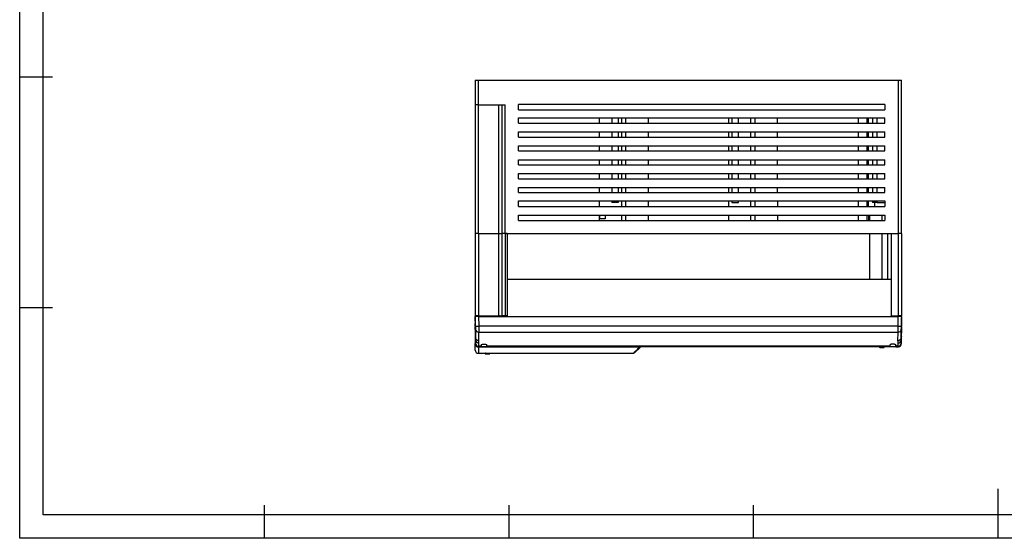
# Model space of a CAD drawing. Header units: millimetres. Extents: x 647 to 1249, y 0 to 426.
# Tile 1 of 12: x 647 to 950, y 0 to 159. Entities that reach past the tile are written whole.
import ezdxf

# ---------------------------------------------------------------- set-up
doc = ezdxf.new("R2010")
doc.units = ezdxf.units.MM
doc.header["$LTSCALE"] = 2
doc.layers.add('HMI-D4', color=250, linetype='Continuous')

msp = doc.modelspace()

# ---------------------------------------------------------------- linework, layer by layer
at = {"color": 7, "linetype": 'Continuous', "lineweight": 25}
for p, q in [((787.5, 140.89), (787.5, 133.29)), ((787.5, 140.89), (788.5, 140.89)), ((788.5, 133.29), (788.5, 140.89)), ((788.5, 140.89), (917.63, 140.89)), ((917.63, 140.89), (917.63, 93.69)), ((917.63, 140.89), (918.63, 140.89)), ((918.63, 93.69), (918.63, 140.89)), ((788.5, 133.29), (787.5, 133.29)), ((787.5, 133.29), (787.5, 93.69)), ((788.5, 133.29), (796.7, 133.29)), ((788.5, 93.69), (788.5, 133.29)), ((794.7, 133.29), (794.7, 93.69)), ((795.7, 133.29), (795.7, 93.69)), ((796.7, 93.69), (796.7, 133.29)), ((913.53, 133.39), (800.8, 133.39)), ((800.8, 131.79), (800.8, 133.39)), ((913.53, 133.39), (913.53, 131.79)), ((800.8, 131.79), (913.53, 131.79)), ((800.8, 129.26), (913.53, 129.26)), ((800.8, 127.66), (800.8, 129.26)), ((800.8, 127.66), (913.53, 127.66)), ((825.65, 129.26), (825.65, 127.66)), ((829.51, 129.26), (829.51, 127.66)), ((831.51, 129.26), (831.51, 127.66)), ((832.55, 127.66), (832.55, 129.26)), ((833.85, 127.66), (833.85, 129.26)), ((840.75, 127.66), (840.75, 129.26)), ((865.39, 129.26), (865.39, 127.66)), ((866.44, 129.26), (866.44, 127.66)), ((868.44, 127.66), (868.44, 129.26)), ((872.29, 127.66), (872.29, 129.26)), ((873.59, 127.66), (873.59, 129.26)), ((880.49, 127.66), (880.49, 129.26)), ((905.33, 129.26), (905.33, 127.66)), ((908.34, 129.26), (908.34, 127.66)), ((909.73, 129.26), (909.73, 127.66)), ((911.16, 127.66), (911.16, 129.26)), ((913.53, 127.66), (913.53, 129.26)), ((800.8, 124.99), (913.53, 124.99)), ((800.8, 123.39), (800.8, 124.99)), ((825.65, 124.99), (825.65, 123.39)), ((829.51, 124.99), (829.51, 123.39)), ((831.51, 124.99), (831.51, 123.39)), ((832.55, 123.39), (832.55, 124.99)), ((833.85, 123.39), (833.85, 124.99)), ((840.75, 123.39), (840.75, 124.99)), ((865.39, 124.99), (865.39, 123.39)), ((866.44, 124.99), (866.44, 123.39)), ((868.44, 123.39), (868.44, 124.99)), ((872.29, 123.39), (872.29, 124.99)), ((873.59, 123.39), (873.59, 124.99)), ((880.49, 123.39), (880.49, 124.99)), ((905.33, 124.99), (905.33, 123.39)), ((908.35, 124.99), (908.36, 123.39)), ((909.73, 124.99), (909.73, 123.39)), ((911.16, 123.39), (911.16, 124.99)), ((913.53, 123.39), (913.53, 124.99)), ((800.8, 123.39), (913.53, 123.39)), ((800.8, 120.72), (913.53, 120.72)), ((800.8, 119.12), (800.8, 120.72)), ((800.8, 119.12), (913.53, 119.12)), ((825.65, 120.72), (825.65, 119.12)), ((829.51, 120.72), (829.51, 119.12)), ((831.51, 120.72), (831.51, 119.12)), ((832.55, 119.12), (832.55, 120.72)), ((833.85, 119.12), (833.85, 120.72)), ((840.75, 119.12), (840.75, 120.72)), ((865.39, 120.72), (865.39, 119.12)), ((866.44, 120.72), (866.44, 119.12)), ((868.44, 119.12), (868.44, 120.72)), ((872.29, 119.12), (872.29, 120.72)), ((873.59, 119.12), (873.59, 120.72)), ((880.49, 119.12), (880.49, 120.72)), ((905.33, 120.72), (905.33, 119.12)), ((908.36, 120.72), (908.37, 119.12)), ((909.73, 120.72), (909.73, 119.12)), ((911.16, 119.12), (911.16, 120.72)), ((913.53, 119.12), (913.53, 120.72)), ((800.8, 116.44), (913.53, 116.44)), ((800.8, 114.84), (800.8, 116.44)), ((825.65, 116.44), (825.65, 114.84)), ((829.51, 116.44), (829.51, 114.84)), ((831.51, 116.44), (831.51, 114.84)), ((832.55, 114.84), (832.55, 116.44)), ((833.85, 114.84), (833.85, 116.44)), ((840.75, 114.84), (840.75, 116.44)), ((865.39, 116.44), (865.39, 114.84)), ((866.44, 116.44), (866.44, 114.84)), ((868.44, 114.84), (868.44, 116.44)), ((872.29, 114.84), (872.29, 116.44)), ((873.59, 114.84), (873.59, 116.44)), ((880.49, 114.84), (880.49, 116.44)), ((905.33, 116.44), (905.33, 114.84)), ((908.37, 116.44), (908.38, 114.84)), ((909.73, 116.44), (909.73, 114.84)), ((911.16, 114.84), (911.16, 116.44)), ((913.53, 114.84), (913.53, 116.44)), ((800.8, 114.84), (913.53, 114.84)), ((800.8, 112.17), (913.53, 112.17)), ((800.8, 110.57), (800.8, 112.17)), ((825.65, 112.17), (825.65, 110.57)), ((829.51, 112.17), (829.51, 110.57)), ((831.51, 112.17), (831.51, 110.57)), ((832.55, 110.57), (832.55, 112.17)), ((833.85, 110.57), (833.85, 112.17)), ((840.75, 110.57), (840.75, 112.17)), ((865.39, 112.17), (865.39, 110.57)), ((866.44, 112.17), (866.44, 110.57)), ((868.44, 110.57), (868.44, 112.17)), ((872.29, 110.57), (872.29, 112.17)), ((873.59, 110.57), (873.59, 112.17)), ((880.49, 110.57), (880.49, 112.17)), ((905.33, 112.17), (905.33, 110.57)), ((908.38, 112.17), (908.39, 110.57)), ((909.73, 112.17), (909.73, 110.57)), ((911.16, 110.57), (911.16, 112.17)), ((913.53, 110.57), (913.53, 112.17)), ((800.8, 110.57), (913.53, 110.57)), ((800.8, 107.9), (913.53, 107.9)), ((800.8, 106.3), (800.8, 107.9)), ((800.8, 106.3), (913.53, 106.3)), ((825.65, 107.9), (825.65, 106.3)), ((829.51, 107.9), (829.51, 106.3)), ((831.51, 107.9), (831.51, 106.3)), ((832.55, 106.3), (832.55, 107.9)), ((833.85, 106.3), (833.85, 107.9)), ((840.75, 106.3), (840.75, 107.9)), ((865.39, 107.9), (865.39, 106.3)), ((866.44, 107.9), (866.44, 106.3)), ((868.44, 106.3), (868.44, 107.9)), ((872.29, 106.3), (872.29, 107.9)), ((873.59, 106.3), (873.59, 107.9)), ((880.49, 106.3), (880.49, 107.9)), ((905.33, 107.9), (905.33, 106.3)), ((908.4, 107.9), (908.4, 106.3)), ((909.73, 107.9), (909.73, 106.3)), ((911.16, 106.3), (911.16, 107.9)), ((913.53, 106.3), (913.53, 107.9)), ((800.8, 103.83), (913.53, 103.83)), ((800.8, 102.03), (800.8, 103.83)), ((825.65, 103.83), (825.65, 102.03)), ((829.51, 103.83), (829.51, 103.29)), ((831.51, 103.29), (829.51, 103.29)), ((831.51, 103.83), (831.51, 103.29)), ((832.55, 102.03), (832.55, 103.83)), ((833.85, 102.03), (833.85, 103.83)), ((840.75, 102.03), (840.75, 103.83)), ((865.39, 103.83), (865.39, 102.03)), ((866.44, 103.83), (866.44, 103.29)), ((866.44, 103.29), (868.44, 103.29)), ((868.44, 103.29), (868.44, 103.83)), ((872.29, 102.03), (872.29, 103.83)), ((873.59, 102.03), (873.59, 103.83)), ((880.49, 103.83), (880.49, 102.03)), ((905.33, 103.83), (905.33, 102.03)), ((908.41, 103.83), (908.41, 102.03)), ((909.73, 103.83), (909.73, 103.29)), ((911.16, 103.29), (909.73, 103.29)), ((911.16, 103.29), (911.16, 103.83)), ((911.16, 103.29), (913.53, 103.29)), ((913.53, 103.83), (913.53, 102.03)), ((800.8, 102.03), (913.53, 102.03)), ((800.8, 99.35), (913.53, 99.35)), ((800.8, 97.75), (800.8, 99.35)), ((800.8, 97.75), (913.53, 97.75)), ((825.65, 99.35), (825.65, 97.75)), ((825.85, 98.25), (825.85, 99.35)), ((827.45, 98.25), (825.85, 98.25)), ((827.45, 99.35), (827.45, 98.25)), ((832.55, 97.75), (832.55, 99.35)), ((833.85, 97.75), (833.85, 99.35)), ((840.75, 97.75), (840.75, 99.35)), ((865.39, 99.35), (865.39, 97.75)), ((872.29, 97.75), (872.29, 99.35)), ((873.59, 97.75), (873.59, 99.35)), ((880.49, 99.35), (880.49, 97.75)), ((905.33, 99.35), (905.33, 97.75)), ((908.42, 99.35), (908.42, 97.75)), ((908.83, 97.75), (908.83, 99.35)), ((913.53, 99.35), (913.53, 97.75)), ((787.5, 93.69), (787.5, 68.39)), ((788.5, 93.69), (787.5, 93.69)), ((788.5, 93.69), (788.5, 68.39)), ((788.5, 93.69), (794.7, 93.69)), ((794.7, 93.69), (794.7, 68.39)), ((794.7, 93.69), (795.7, 93.69)), ((795.7, 93.69), (795.7, 68.39)), ((796.7, 93.69), (795.7, 93.69)), ((796.7, 93.69), (796.7, 68.39)), ((797.3, 93.69), (796.7, 93.69)), ((796.7, 93.69), (917.63, 93.69)), ((797.3, 93.69), (797.3, 68.39)), ((908.83, 79.57), (908.83, 93.69)), ((914.43, 79.57), (914.43, 93.69)), ((915.43, 93.69), (915.43, 68.39)), ((915.43, 93.69), (917.63, 93.69)), ((917.63, 93.69), (917.63, 68.39)), ((918.63, 93.69), (917.63, 93.69)), ((918.63, 93.69), (918.63, 68.39)), ((915.43, 79.57), (797.3, 79.57)), ((788.5, 68.39), (787.5, 68.39)), ((787.5, 68.39), (787.5, 68.1)), ((787.5, 68.1), (787.5, 66.19)), ((787.56, 65.27), (787.51, 68.19)), ((787.55, 65.72), (787.51, 68.19)), ((787.51, 67.91), (787.63, 61.04)), ((787.51, 67.91), (787.51, 66.03)), ((788.5, 68.39), (794.7, 68.39)), ((788.51, 68.19), (788.56, 65.26)), ((788.51, 68.19), (917.63, 68.19)), ((789.3, 68.39), (789.3, 68.19)), ((791.06, 68.19), (791.08, 68.39)), ((794.7, 68.39), (795.7, 68.39)), ((796.7, 68.39), (795.7, 68.39)), ((797.3, 68.39), (796.7, 68.39)), ((797.3, 68.19), (797.3, 68.39)), ((915.43, 68.39), (917.63, 68.39)), ((915.43, 68.19), (915.43, 68.39)), ((916.83, 68.39), (916.83, 68.19)), ((917.58, 65.26), (917.63, 68.19)), ((918.63, 68.39), (917.63, 68.39)), ((918.51, 61.04), (918.63, 67.91)), ((918.63, 68.19), (918.58, 65.27)), ((918.63, 68.14), (918.63, 68.39)), ((918.63, 66.03), (918.63, 67.91)), ((787.5, 66.19), (787.5, 65.66)), ((787.5, 65.66), (787.5, 64.81)), ((787.5, 64.81), (787.5, 63.65)), ((787.5, 63.65), (787.5, 59.89)), ((787.51, 65.28), (787.52, 64.99)), ((787.62, 61.67), (787.57, 64.33)), ((787.62, 61.67), (787.58, 64.07)), ((917.58, 65.26), (788.56, 65.26)), ((918.57, 64.33), (918.52, 61.67)), ((918.62, 64.99), (918.63, 65.28)), ((918.63, 65.66), (918.63, 65.94)), ((918.63, 64.81), (918.63, 65.66)), ((918.63, 63.65), (918.63, 64.81)), ((918.63, 59.89), (918.63, 63.65)), ((787.57, 62.09), (787.54, 63.49)), ((787.63, 60.01), (787.63, 61.04)), ((788.57, 63.38), (917.57, 63.38)), ((788.6, 62.05), (788.57, 63.38)), ((788.62, 60.72), (788.6, 62.05)), ((788.62, 60.72), (788.6, 62.05)), ((788.63, 60.09), (788.62, 60.72)), ((917.52, 60.72), (917.51, 60.09)), ((917.52, 60.72), (917.57, 63.38)), ((917.52, 60.72), (917.57, 63.38)), ((918.51, 61.04), (918.51, 60.01)), ((918.57, 62.09), (918.6, 63.49)), ((787.5, 59.77), (787.5, 59.89)), ((787.5, 57.89), (787.5, 59.77)), ((787.63, 59.88), (787.61, 59.88)), ((788.45, 58.91), (788.63, 58.9)), ((788.62, 58.89), (788.5, 58.89)), ((837.85, 58.77), (788.5, 58.77)), ((788.62, 58.89), (788.63, 58.89)), ((788.63, 59.06), (788.63, 60.09)), ((789.31, 59.06), (788.63, 59.06)), ((788.63, 58.89), (789.3, 58.89)), ((789.31, 58.94), (789.3, 58.94)), ((789.3, 58.94), (789.3, 58.89)), ((916.83, 58.89), (789.3, 58.89)), ((789.31, 59.46), (789.31, 59.06)), ((789.31, 59.06), (789.31, 58.94)), ((791.11, 59.06), (791.11, 59.46)), ((915.03, 59.06), (791.11, 59.06)), ((791.11, 58.96), (791.11, 59.06)), ((791.11, 58.96), (915.03, 58.96)), ((837.85, 58.57), (837.85, 58.77)), ((911.86, 58.89), (911.86, 58.69)), ((911.91, 58.69), (911.86, 58.69)), ((911.91, 58.89), (911.91, 58.69)), ((911.91, 58.69), (913.25, 58.69)), ((913.25, 58.69), (913.25, 58.89)), ((913.3, 58.69), (913.25, 58.69)), ((913.3, 58.69), (913.3, 58.89)), ((915.03, 59.46), (915.03, 59.06)), ((915.03, 59.06), (915.03, 58.96)), ((916.83, 59.06), (916.83, 59.46)), ((916.83, 59.46), (916.83, 58.89)), ((917.51, 59.06), (916.83, 59.06)), ((916.83, 58.89), (916.83, 59.06)), ((916.83, 58.89), (917.51, 58.89)), ((916.83, 58.89), (916.83, 58.89)), ((917.51, 60.09), (917.51, 59.58)), ((917.51, 59.58), (917.51, 59.06)), ((917.51, 58.9), (917.69, 58.91)), ((917.51, 58.89), (917.51, 58.91)), ((917.51, 58.89), (917.52, 58.89)), ((917.63, 58.89), (917.52, 58.89)), ((918.53, 59.88), (918.51, 59.88)), ((788.5, 56.89), (790.6, 56.89)), ((790.6, 56.7), (790.6, 56.9)), ((790.6, 56.69), (790.6, 56.7)), ((790.6, 56.69), (792.04, 56.69)), ((790.68, 56.9), (790.68, 56.7)), ((792.02, 56.69), (792.02, 56.89)), ((792.04, 56.89), (836.21, 56.89)), ((792.04, 56.69), (792.04, 56.89))]:
    msp.add_line(p, q, dxfattribs=at)
at = {"color": 8, "linetype": 'Continuous', "lineweight": 25}
for p, q in [((907.93, 129.26), (907.93, 127.66)), ((907.93, 124.99), (907.93, 123.39)), ((907.93, 120.72), (907.93, 119.12)), ((907.93, 116.44), (907.93, 114.84)), ((907.93, 112.17), (907.93, 110.57)), ((907.93, 107.9), (907.93, 106.3)), ((907.93, 103.83), (907.93, 102.03)), ((910.43, 102.03), (910.43, 103.29)), ((907.93, 99.35), (907.93, 97.75)), ((912.63, 97.75), (912.63, 99.35)), ((912.63, 79.57), (912.63, 93.69)), ((793.5, 68.21), (793.5, 68.39)), ((787.51, 66.19), (787.5, 66.19)), ((787.51, 59.77), (787.5, 59.77)), ((788.5, 58.89), (788.5, 58.77)), ((788.5, 58.77), (788.5, 56.89)), ((837.85, 58.77), (837.85, 58.89)), ((917.51, 58.91), (917.51, 59.06))]:
    msp.add_line(p, q, dxfattribs=at)
at = {"color": 7, "linetype": 'Continuous', "lineweight": 25}
for centre, radius, start, end in [((788.14, 74.82), 9.57, 266.5052, 272.4949), ((788.56, 64.36), 0.983, 181.9883, 271.0326), ((917.58, 64.36), 0.983, 268.9674, 358.0117), ((918, 74.82), 9.57, 267.5051, 273.4948), ((788.5, 59.89), 1, 180, 270), ((788.5, 57.89), 1, 180, 270), ((788.61, 60.05), 0.984, 182.0614, 270.9475), ((837.9, 59.02), 0.447, 264.8214, 314.4972), ((837.85, 59.05), 0.5, 315, 341.6867), ((917.53, 60.05), 0.984, 269.0525, 357.9386), ((917.63, 59.89), 1, 270, 0)]:
    msp.add_arc(centre, radius, start, end, dxfattribs=at)
at = {"color": 8, "linetype": 'Continuous', "lineweight": 25}
for centre, radius, start, end in [((788.63, 59.89), 1, 180.9984, 259.9168), ((837.86, 59.28), 0.513, 269.8032, 311.2056), ((837.86, 59.07), 0.499, 269.3728, 339.3058), ((917.51, 59.89), 1, 280.0066, 359.0016)]:
    msp.add_arc(centre, radius, start, end, dxfattribs=at)
at = {"color": 7, "linetype": 'Continuous', "lineweight": 25}
for points, knots in [([(787.5, 67.91), (787.5, 67.93), (787.5, 67.98), (787.5, 68.03), (787.5, 68.08), (787.5, 68.12), (787.5, 68.15), (787.5, 68.18), (787.5, 68.19), (787.5, 68.19), (787.5, 68.19)], [0, 0, 0, 0, 0.125394, 0.250452, 0.375285, 0.500004, 0.624724, 0.749555, 0.87461, 1, 1, 1, 1]), ([(788.51, 68.19), (788.39, 68.19), (788.26, 68.19), (788.01, 68.19), (787.9, 68.19), (787.7, 68.19), (787.62, 68.19), (787.53, 68.19), (787.51, 68.19), (787.51, 68.19)], [0, 0, 0, 0, 0.25, 0.25, 0.5, 0.5, 0.75, 0.75, 1, 1, 1, 1]), ([(793.5, 68.21), (793.39, 68.21), (793.15, 68.22), (792.81, 68.24), (792.5, 68.27), (792.24, 68.31), (792.04, 68.34), (791.91, 68.37), (791.85, 68.39), (791.86, 68.39), (791.87, 68.39)], [0, 0, 0, 0, 0.138045, 0.276154, 0.413941, 0.552376, 0.690362, 0.828294, 0.966786, 1, 1, 1, 1]), ([(795.14, 68.39), (795.15, 68.39), (795.16, 68.39), (795.1, 68.37), (794.97, 68.34), (794.77, 68.31), (794.51, 68.27), (794.2, 68.24), (793.86, 68.22), (793.62, 68.21), (793.5, 68.21)], [0, 0, 0, 0, 0.033085, 0.171217, 0.309346, 0.44765, 0.585828, 0.723945, 0.86198, 1, 1, 1, 1]), ([(918.63, 68.19), (918.63, 68.19), (918.61, 68.19), (918.52, 68.19), (918.44, 68.19), (918.24, 68.19), (918.13, 68.19), (917.88, 68.19), (917.75, 68.19), (917.63, 68.19)], [0, 0, 0, 0, 0.25, 0.25, 0.5, 0.5, 0.75, 0.75, 1, 1, 1, 1]), ([(787.51, 65.28), (787.51, 65.46), (787.51, 65.62), (787.51, 65.88), (787.51, 65.97), (787.51, 66.03)], [0, 0, 0, 0, 0.5, 0.5, 1, 1, 1, 1]), ([(787.54, 63.49), (787.54, 63.76), (787.53, 64.03), (787.52, 64.54), (787.52, 64.78), (787.52, 64.99)], [0, 0, 0, 0, 0.5, 0.5, 1, 1, 1, 1]), ([(787.56, 65.27), (787.56, 65.23), (787.56, 65.2), (787.56, 65.06), (787.56, 65.02), (787.56, 64.97), (787.56, 64.99), (787.56, 64.81), (787.57, 64.71), (787.57, 64.65), (787.57, 64.62), (787.57, 64.55), (787.57, 64.48), (787.57, 64.42), (787.57, 64.35), (787.57, 64.33)], [0, 0, 0, 0, 0.125, 0.125, 0.1875, 0.1875, 0.25, 0.25, 0.5, 0.5, 0.625, 0.625, 0.75, 0.75, 1, 1, 1, 1]), ([(788.56, 65.26), (788.56, 64.83), (788.56, 64.41), (788.57, 63.74), (788.57, 63.49), (788.57, 63.38)], [0, 0, 0, 0, 0.5, 0.5, 1, 1, 1, 1]), ([(917.57, 63.38), (917.57, 63.49), (917.57, 63.74), (917.58, 64.41), (917.58, 64.83), (917.58, 65.26)], [0, 0, 0, 0, 0.5, 0.5, 1, 1, 1, 1]), ([(918.57, 64.33), (918.57, 64.34), (918.57, 64.34), (918.57, 64.4), (918.57, 64.42), (918.57, 64.45), (918.57, 64.44), (918.57, 64.54), (918.57, 64.64), (918.57, 64.69), (918.57, 64.72), (918.58, 64.82), (918.58, 64.93), (918.58, 65.02), (918.58, 65.19), (918.58, 65.27)], [0, 0, 0, 0, 0.125, 0.125, 0.1875, 0.1875, 0.25, 0.25, 0.5, 0.5, 0.625, 0.625, 0.75, 0.75, 1, 1, 1, 1]), ([(918.62, 64.99), (918.62, 64.78), (918.62, 64.54), (918.61, 64.03), (918.6, 63.76), (918.6, 63.49)], [0, 0, 0, 0, 0.5, 0.5, 1, 1, 1, 1]), ([(918.63, 66.03), (918.63, 65.97), (918.63, 65.88), (918.63, 65.62), (918.63, 65.46), (918.63, 65.28)], [0, 0, 0, 0, 0.5, 0.5, 1, 1, 1, 1]), ([(787.61, 59.94), (787.61, 59.94), (787.61, 59.95), (787.61, 60.01), (787.61, 60.05), (787.61, 60.19), (787.61, 60.29), (787.6, 60.54), (787.6, 60.69), (787.59, 60.99), (787.59, 61.14), (787.59, 61.39), (787.59, 61.49), (787.58, 61.64), (787.58, 61.68), (787.58, 61.73), (787.58, 61.74), (787.58, 61.74)], [0, 0, 0, 0, 0.125, 0.125, 0.25, 0.25, 0.375, 0.375, 0.5, 0.5, 0.625, 0.625, 0.75, 0.75, 0.875, 0.875, 1, 1, 1, 1]), ([(787.58, 61.74), (787.58, 61.74), (787.58, 61.73), (787.59, 61.68), (787.59, 61.63), (787.59, 61.49), (787.59, 61.39), (787.6, 61.14), (787.6, 60.99), (787.61, 60.69), (787.61, 60.54), (787.61, 60.29), (787.61, 60.19), (787.61, 60.05), (787.62, 60.01), (787.62, 59.95), (787.62, 59.94), (787.61, 59.94)], [0, 0, 0, 0, 0.125, 0.125, 0.25, 0.25, 0.375, 0.375, 0.5, 0.5, 0.625, 0.625, 0.75, 0.75, 0.875, 0.875, 1, 1, 1, 1]), ([(788.62, 60.72), (788.36, 60.72), (788.1, 60.82), (787.73, 61.17), (787.63, 61.42), (787.62, 61.67)], [0, 0, 0, 0, 0.5, 0.5, 1, 1, 1, 1]), ([(787.63, 61.04), (787.63, 60.79), (787.74, 60.54), (788.11, 60.19), (788.37, 60.09), (788.63, 60.09)], [0, 0, 0, 0, 0.5, 0.5, 1, 1, 1, 1]), ([(917.51, 60.09), (917.77, 60.09), (918.03, 60.19), (918.4, 60.54), (918.51, 60.79), (918.51, 61.04)], [0, 0, 0, 0, 0.5, 0.5, 1, 1, 1, 1]), ([(918.52, 61.67), (918.51, 61.42), (918.4, 61.17), (918.04, 60.82), (917.78, 60.72), (917.52, 60.72)], [0, 0, 0, 0, 0.5, 0.5, 1, 1, 1, 1]), ([(918.56, 61.74), (918.56, 61.74), (918.56, 61.72), (918.56, 61.64), (918.56, 61.57), (918.55, 61.39), (918.55, 61.29), (918.55, 61.06), (918.55, 60.95), (918.54, 60.74), (918.54, 60.62), (918.54, 60.4), (918.53, 60.29), (918.53, 60.12), (918.53, 60.05), (918.53, 59.96), (918.53, 59.94), (918.52, 59.94)], [0, 0, 0, 0, 0.125, 0.125, 0.25, 0.25, 0.375, 0.375, 0.5, 0.5, 0.625, 0.625, 0.75, 0.75, 0.875, 0.875, 1, 1, 1, 1]), ([(918.52, 59.94), (918.52, 59.94), (918.52, 59.95), (918.52, 60.01), (918.52, 60.05), (918.53, 60.19), (918.53, 60.29), (918.53, 60.54), (918.53, 60.69), (918.54, 60.99), (918.54, 61.14), (918.55, 61.39), (918.55, 61.49), (918.55, 61.64), (918.55, 61.68), (918.56, 61.73), (918.56, 61.74), (918.56, 61.74)], [0, 0, 0, 0, 0.125, 0.125, 0.25, 0.25, 0.375, 0.375, 0.5, 0.5, 0.625, 0.625, 0.75, 0.75, 0.875, 0.875, 1, 1, 1, 1]), ([(788.5, 58.77), (788.47, 58.77), (788.4, 58.77), (788.3, 58.79), (788.19, 58.82), (788.08, 58.86), (787.97, 58.92), (787.87, 58.99), (787.77, 59.08), (787.68, 59.19), (787.61, 59.32), (787.55, 59.46), (787.51, 59.61), (787.51, 59.71), (787.5, 59.77)], [0, 0, 0, 0, 0.06335, 0.130277, 0.200803, 0.274949, 0.352733, 0.434168, 0.519268, 0.60804, 0.700494, 0.796636, 0.89647, 1, 1, 1, 1]), ([(787.61, 59.88), (787.61, 59.84), (787.61, 59.78), (787.63, 59.69), (787.65, 59.59), (787.69, 59.5), (787.74, 59.39), (787.84, 59.24), (787.95, 59.14), (788.02, 59.09)], [0, 0, 0, 0, 0.089071, 0.183531, 0.283463, 0.388939, 0.500018, 0.686203, 1, 1, 1, 1]), ([(788.63, 59.06), (788.63, 59.04), (788.63, 59.01), (788.63, 58.96), (788.63, 58.93), (788.63, 58.91), (788.63, 58.9), (788.63, 58.89), (788.63, 58.89)], [0, 0, 0, 0, 0.177474, 0.350626, 0.519454, 0.683959, 0.844141, 1, 1, 1, 1]), ([(789.31, 59.46), (789.31, 59.48), (789.33, 59.51), (789.41, 59.57), (789.48, 59.6), (789.66, 59.65), (789.76, 59.67), (789.99, 59.69), (790.1, 59.7), (790.21, 59.7)], [0, 0, 0, 0, 0.25, 0.25, 0.5, 0.5, 0.75, 0.75, 1, 1, 1, 1]), ([(790.21, 59.7), (790.31, 59.7), (790.43, 59.69), (790.65, 59.67), (790.75, 59.65), (790.93, 59.6), (791, 59.57), (791.09, 59.51), (791.11, 59.48), (791.11, 59.46)], [0, 0, 0, 0, 0.25, 0.25, 0.5, 0.5, 0.75, 0.75, 1, 1, 1, 1]), ([(836.22, 56.91), (836.26, 56.94), (836.33, 57.02), (836.88, 57.58), (837.53, 58.24), (837.85, 58.57)], [0, 0, 0, 0, 0.313324, 0.653823, 1, 1, 1, 1]), ([(836.23, 56.91), (836.28, 56.94), (836.38, 56.98), (836.79, 57.33), (837.38, 57.87), (837.93, 58.42), (838.21, 58.7)], [0, 0, 0, 0, 0.223838, 0.480171, 0.738407, 1, 1, 1, 1]), ([(915.93, 59.7), (915.83, 59.7), (915.71, 59.69), (915.49, 59.67), (915.39, 59.65), (915.21, 59.6), (915.14, 59.57), (915.05, 59.51), (915.03, 59.48), (915.03, 59.46)], [0, 0, 0, 0, 0.25, 0.25, 0.5, 0.5, 0.75, 0.75, 1, 1, 1, 1]), ([(916.83, 59.46), (916.83, 59.48), (916.81, 59.51), (916.73, 59.57), (916.66, 59.6), (916.48, 59.65), (916.38, 59.67), (916.15, 59.69), (916.04, 59.7), (915.93, 59.7)], [0, 0, 0, 0, 0.25, 0.25, 0.5, 0.5, 0.75, 0.75, 1, 1, 1, 1]), ([(918.12, 59.09), (918.14, 59.11), (918.19, 59.15), (918.26, 59.21), (918.31, 59.27), (918.34, 59.32), (918.37, 59.36), (918.39, 59.39), (918.43, 59.45), (918.48, 59.56), (918.52, 59.71), (918.53, 59.82), (918.53, 59.88)], [0, 0, 0, 0, 0.117034, 0.218828, 0.305383, 0.376695, 0.432766, 0.473593, 0.499178, 0.680943, 0.847772, 1, 1, 1, 1]), ([(790.68, 56.9), (790.66, 56.9), (790.64, 56.9), (790.61, 56.9), (790.6, 56.9), (790.6, 56.9)], [0, 0, 0, 0, 0.5, 0.5, 1, 1, 1, 1]), ([(790.6, 56.7), (790.6, 56.7), (790.61, 56.7), (790.64, 56.7), (790.66, 56.7), (790.68, 56.7)], [0, 0, 0, 0, 0.5, 0.5, 1, 1, 1, 1])]:
    msp.add_open_spline(points, degree=3, knots=knots, dxfattribs=at)
for points in [[(787.58, 61.13), (787.58, 61.43), (787.57, 61.77), (787.57, 62.09)], [(787.58, 61.13), (787.59, 60.66), (787.6, 60.23), (787.61, 59.88)], [(787.63, 61.04), (787.63, 61.25), (787.62, 61.46), (787.62, 61.67)], [(918.52, 61.67), (918.52, 61.46), (918.51, 61.25), (918.51, 61.04)], [(918.53, 59.88), (918.54, 60.23), (918.55, 60.66), (918.56, 61.13)], [(918.57, 62.09), (918.57, 61.77), (918.56, 61.43), (918.56, 61.13)], [(787.63, 59.99), (787.63, 60), (787.63, 60), (787.63, 60.01)], [(787.63, 59.88), (787.63, 59.88), (787.63, 59.91), (787.63, 59.99)], [(918.51, 60.01), (918.51, 59.92), (918.51, 59.88), (918.51, 59.88)], [(790.68, 56.9), (791.12, 56.9), (791.57, 56.89), (792.02, 56.89)], [(792.02, 56.69), (791.57, 56.69), (791.12, 56.7), (790.68, 56.7)], [(792.04, 56.89), (792.04, 56.89), (792.03, 56.89), (792.02, 56.89)], [(792.02, 56.69), (792.03, 56.69), (792.04, 56.69), (792.04, 56.69)]]:
    msp.add_open_spline(points, degree=3, dxfattribs=at)
at = {"layer": 'HMI-D4', "color": 0}
for points in [[(1249.41, 425.68), (1249.41, 0), (647.38, 0), (647.38, 425.68)], [(1242.15, 418.42), (1242.15, 7.26), (654.64, 7.26), (654.64, 418.42)]]:
    msp.add_lwpolyline(points, close=True, dxfattribs=at)
for points in [[(647.38, 141.89), (657.51, 141.89)], [(647.38, 70.95), (657.51, 70.95)], [(948.39, 0), (948.39, 15.2)], [(722.63, 0), (722.63, 10.14)], [(797.89, 0), (797.89, 10.14)], [(873.14, 0), (873.14, 10.14)]]:
    msp.add_lwpolyline(points, dxfattribs=at)

doc.saveas('drawing.dxf')
